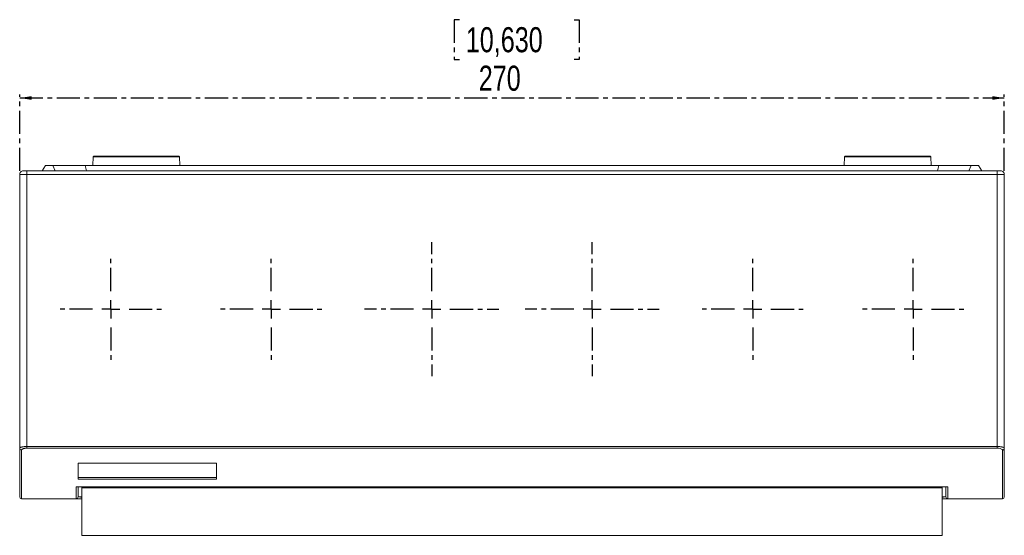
# Model space of a CAD drawing. Header units: millimetres. Extents: x 0 to 1189, y 0 to 841.
# Tile 3 of 10: x 461 to 731, y 250 to 391. Entities that reach past the tile are written whole.
import ezdxf

# ---------------------------------------------------------------- set-up
doc = ezdxf.new("R2010")
doc.units = ezdxf.units.MM
doc.linetypes.add('CENTER', pattern=[10.16, 6.35, -1.27, 1.27, -1.27])
doc.layers.add('CENTRO', color=7, linetype='CENTER')
doc.styles.add('SLDTEXTSTYLE3', font='TXT', dxfattribs={"width": 0.75})
doc.dimstyles.new('SLDDIMSTYLE0', dxfattribs={"dimtxt": 6.879167, "dimasz": 3.302, "dimexe": 0, "dimexo": 0.0625, "dimgap": 1.719792, "dimtad": 1, "dimdec": 1, "dimrnd": 1e-09, "dimzin": 12, "dimdsep": 46, "dimtxsty": 'SLDTEXTSTYLE3', "dimsah": 1, "dimcen": 0.09, "dimadec": 0, "dimazin": 3, "dimtfac": 1, "dimtdec": 1, "dimtofl": 0, "dimtmove": 0, "dimatfit": 3, "dimfxl": 0, "dimfrac": 2, "dimtolj": 1, "dimtzin": 12, "dimarcsym": 0})

# ---------------------------------------------------------------- blocks, each defined once
blk = doc.blocks.new('_D_2')
at = {"layer": 'CENTRO'}
for p, q in [((581.2, 391.47), (579.8, 391.47)), ((579.8, 391.47), (579.8, 380.54)), ((612.63, 391.47), (614.03, 391.47)), ((614.03, 391.47), (614.03, 380.54)), ((579.8, 380.54), (581.2, 380.54)), ((614.03, 380.54), (612.63, 380.54)), ((460.61, 349.97), (460.61, 370.97)), ((460.61, 369.97), (730.61, 369.97)), ((730.61, 349.97), (730.61, 370.97))]:
    blk.add_line(p, q, dxfattribs=at)
for points in [[(460.61, 369.97), (463.92, 369.46), (463.92, 370.48)], [(730.61, 369.97), (727.31, 370.48), (727.31, 369.46)]]:
    blk.add_solid(points, dxfattribs=at)
at = {"layer": 'CENTRO', "char_height": 6.879, "attachment_point": 1, "style": 'SLDTEXTSTYLE3'}
for s, insert in [('10,630', (582.94, 389.41, 55.54)), ('270', (586.5, 378.84, 55.54))]:
    blk.add_mtext(s, dxfattribs=dict(at, insert=insert))
blk = doc.blocks.new('SW_CENTERMARKSYMBOL_0')
at = {"layer": 'CENTRO', "color": 0}
for p, q in [((0, 5), (0, 14.9)), ((-5, 0), (-14.9, 0)), ((0, 0), (-2.5, 0)), ((0, 0), (0, 2.5)), ((0, 0), (0, -2.5)), ((0, 0), (2.5, 0)), ((5, 0), (14.9, 0)), ((0, -5), (0, -14.9))]:
    blk.add_line(p, q, dxfattribs=at)
blk = doc.blocks.new('SW_CENTERMARKSYMBOL_1')
at = {"layer": 'CENTRO', "color": 0}
for p, q in [((0, 5), (0, 18.4)), ((-5, 0), (-18.4, 0)), ((0, 0), (-2.5, 0)), ((0, 0), (0, 2.5)), ((0, 0), (0, -2.5)), ((0, 0), (2.5, 0)), ((5, 0), (18.4, 0)), ((0, -5), (0, -18.4))]:
    blk.add_line(p, q, dxfattribs=at)
blk = doc.blocks.new('SW_CENTERMARKSYMBOL_2')
at = {"layer": 'CENTRO', "color": 0}
for p, q in [((0, 5), (0, 18.4)), ((-5, 0), (-18.4, 0)), ((0, 0), (-2.5, 0)), ((0, 0), (0, 2.5)), ((0, 0), (0, -2.5)), ((0, 0), (2.5, 0)), ((5, 0), (18.4, 0)), ((0, -5), (0, -18.4))]:
    blk.add_line(p, q, dxfattribs=at)
blk = doc.blocks.new('SW_CENTERMARKSYMBOL_3')
at = {"layer": 'CENTRO', "color": 0}
for p, q in [((0, 5), (0, 14.9)), ((-5, 0), (-14.9, 0)), ((0, 0), (-2.5, 0)), ((0, 0), (0, 2.5)), ((0, 0), (0, -2.5)), ((0, 0), (2.5, 0)), ((5, 0), (14.9, 0)), ((0, -5), (0, -14.9))]:
    blk.add_line(p, q, dxfattribs=at)
blk = doc.blocks.new('SW_CENTERMARKSYMBOL_4')
at = {"layer": 'CENTRO', "color": 0}
for p, q in [((0, 5), (0, 14.9)), ((-5, 0), (-14.9, 0)), ((0, 0), (-2.5, 0)), ((0, 0), (0, 2.5)), ((0, 0), (0, -2.5)), ((0, 0), (2.5, 0)), ((5, 0), (14.9, 0)), ((0, -5), (0, -14.9))]:
    blk.add_line(p, q, dxfattribs=at)
blk = doc.blocks.new('SW_CENTERMARKSYMBOL_5')
at = {"layer": 'CENTRO', "color": 0}
for p, q in [((0, 5), (0, 14.9)), ((-5, 0), (-14.9, 0)), ((0, 0), (-2.5, 0)), ((0, 0), (0, 2.5)), ((0, 0), (0, -2.5)), ((0, 0), (2.5, 0)), ((5, 0), (14.9, 0)), ((0, -5), (0, -14.9))]:
    blk.add_line(p, q, dxfattribs=at)

msp = doc.modelspace()

# ---------------------------------------------------------------- linework, layer by layer
at = {"color": 7, "linetype": 'Continuous', "lineweight": 15}
for p, q in [((480.75, 353.78), (480.67, 351.47)), ((480.75, 353.78), (504.48, 353.78)), ((504.56, 351.47), (504.48, 353.78)), ((686.75, 353.78), (686.67, 351.47)), ((686.75, 353.78), (710.48, 353.78)), ((710.56, 351.47), (710.48, 353.78)), ((467.69, 351.47), (466.82, 349.97)), ((469.69, 351.47), (467.69, 351.47)), ((469.69, 351.47), (470.36, 349.97)), ((478.54, 351.47), (469.69, 351.47)), ((478.95, 349.97), (478.54, 351.47)), ((712.69, 351.47), (478.54, 351.47)), ((712.28, 349.97), (712.69, 351.47)), ((721.53, 351.47), (712.69, 351.47)), ((720.87, 349.97), (721.53, 351.47)), ((724.41, 349.97), (723.54, 351.47)), ((460.61, 348.97), (460.61, 273.8)), ((728.61, 349.97), (462.61, 349.97)), ((728.61, 348.97), (462.61, 348.97)), ((462.61, 274.32), (462.61, 348.97)), ((728.61, 348.97), (728.61, 274.32)), ((730.61, 348.97), (730.61, 273.8)), ((461.11, 259.97), (461.11, 273.33)), ((462.61, 274.32), (728.61, 274.32)), ((462.61, 273.85), (462.61, 274.32)), ((462.61, 273.85), (728.61, 273.85)), ((728.61, 274.32), (728.61, 273.85)), ((730.11, 273.33), (730.11, 259.97)), ((514.61, 269.77), (476.61, 269.77)), ((476.61, 269.77), (476.61, 265.34)), ((476.61, 265.83), (514.61, 265.83)), ((476.61, 265.34), (514.61, 265.34)), ((715.11, 263.24), (476.11, 263.24)), ((476.2, 263.23), (715.12, 263.23)), ((477.61, 262.97), (477.61, 263.23)), ((713.61, 262.97), (477.61, 262.97)), ((477.61, 249.92), (477.61, 262.97)), ((713.61, 263.23), (713.61, 262.97)), ((713.61, 262.97), (713.61, 249.92)), ((476.11, 259.97), (461.11, 259.97)), ((477.61, 259.97), (476.11, 259.97)), ((477.61, 260.47), (476.61, 260.47)), ((714.61, 260.47), (713.61, 260.47)), ((715.11, 259.97), (713.61, 259.97)), ((730.11, 259.97), (715.11, 259.97)), ((477.61, 249.92), (713.61, 249.92))]:
    msp.add_line(p, q, dxfattribs=at)
at = {"color": 7, "linetype": 'Continuous', "lineweight": 15, "flags": 128}
for points in [[(723.54, 351.47), (723.54, 351.47), (723.41, 351.47), (723.13, 351.47), (722.74, 351.47), (722.3, 351.47), (721.88, 351.47), (721.53, 351.47)], [(514.61, 265.34), (514.61, 265.82), (514.61, 266.32), (514.61, 266.85), (514.61, 267.39), (514.61, 267.96), (514.61, 268.54), (514.61, 269.14), (514.61, 269.77)], [(476.11, 263.24), (476.11, 262.47), (476.11, 261.81), (476.11, 261.25), (476.11, 260.79), (476.11, 260.43), (476.11, 260.18), (476.11, 260.02), (476.11, 259.97)], [(715.11, 259.97), (715.11, 260.02), (715.11, 260.18), (715.11, 260.43), (715.11, 260.79), (715.11, 261.25), (715.11, 261.81), (715.11, 262.47), (715.11, 263.24)], [(477.27, 260.47), (477.42, 260.43), (477.61, 260.41)], [(713.61, 260.41), (713.81, 260.43), (713.96, 260.47)]]:
    msp.add_lwpolyline(points, dxfattribs=at)
at = {"color": 7, "linetype": 'Continuous', "lineweight": 15}
for centre, radius, start, end in [((461.1, 273.81), 0.487, 181.6764, 271.5836), ((461.11, 260.47), 0.5, 180, 270), ((476.11, 260.47), 0.5, 270, 0), ((715.11, 260.47), 0.5, 180, 270), ((730.11, 260.47), 0.5, 270, 360)]:
    msp.add_arc(centre, radius, start, end, dxfattribs=at)
for points, knots in [([(480.95, 353.97), (480.9, 353.97), (480.85, 353.95), (480.77, 353.88), (480.75, 353.82), (480.75, 353.78)], [0, 0, 0, 0, 0.5, 0.5, 1, 1, 1, 1]), ([(504.28, 353.97), (504.28, 353.97), (504.25, 353.97), (504.1, 353.97), (503.99, 353.97), (503.64, 353.97), (503.41, 353.97), (502.79, 353.97), (502.41, 353.97), (501.48, 353.97), (500.93, 353.97), (499.64, 353.97), (498.91, 353.97), (497.3, 353.97), (496.41, 353.97), (494.56, 353.97), (493.59, 353.97), (491.64, 353.97), (490.67, 353.97), (488.81, 353.97), (487.93, 353.97), (486.32, 353.97), (485.58, 353.97), (484.3, 353.97), (483.75, 353.97), (482.81, 353.97), (482.43, 353.97), (481.82, 353.97), (481.59, 353.97), (481.24, 353.97), (481.12, 353.97), (480.98, 353.97), (480.95, 353.97), (480.95, 353.97)], [0, 0, 0, 0, 0.0625, 0.0625, 0.125, 0.125, 0.1875, 0.1875, 0.25, 0.25, 0.3125, 0.3125, 0.375, 0.375, 0.4375, 0.4375, 0.5, 0.5, 0.5625, 0.5625, 0.625, 0.625, 0.6875, 0.6875, 0.75, 0.75, 0.8125, 0.8125, 0.875, 0.875, 0.9375, 0.9375, 1, 1, 1, 1]), ([(504.28, 353.97), (504.33, 353.97), (504.38, 353.95), (504.46, 353.88), (504.48, 353.82), (504.48, 353.78)], [0, 0, 0, 0, 0.5, 0.5, 1, 1, 1, 1]), ([(504.28, 353.97), (504.33, 353.97), (504.38, 353.95), (504.46, 353.88), (504.48, 353.82), (504.48, 353.78)], [0, 0, 0, 0, 0.5, 0.5, 1, 1, 1, 1]), ([(686.95, 353.97), (686.9, 353.97), (686.85, 353.95), (686.77, 353.88), (686.75, 353.82), (686.75, 353.78)], [0, 0, 0, 0, 0.5, 0.5, 1, 1, 1, 1]), ([(710.28, 353.97), (710.28, 353.97), (710.25, 353.97), (710.1, 353.97), (709.99, 353.97), (709.64, 353.97), (709.41, 353.97), (708.79, 353.97), (708.41, 353.97), (707.48, 353.97), (706.93, 353.97), (705.64, 353.97), (704.91, 353.97), (703.3, 353.97), (702.41, 353.97), (700.56, 353.97), (699.59, 353.97), (697.64, 353.97), (696.67, 353.97), (694.81, 353.97), (693.93, 353.97), (692.32, 353.97), (691.58, 353.97), (690.3, 353.97), (689.75, 353.97), (688.81, 353.97), (688.43, 353.97), (687.82, 353.97), (687.59, 353.97), (687.24, 353.97), (687.12, 353.97), (686.98, 353.97), (686.95, 353.97), (686.95, 353.97)], [0, 0, 0, 0, 0.0625, 0.0625, 0.125, 0.125, 0.1875, 0.1875, 0.25, 0.25, 0.3125, 0.3125, 0.375, 0.375, 0.4375, 0.4375, 0.5, 0.5, 0.5625, 0.5625, 0.625, 0.625, 0.6875, 0.6875, 0.75, 0.75, 0.8125, 0.8125, 0.875, 0.875, 0.9375, 0.9375, 1, 1, 1, 1]), ([(710.28, 353.97), (710.33, 353.97), (710.38, 353.95), (710.46, 353.88), (710.48, 353.82), (710.48, 353.78)], [0, 0, 0, 0, 0.5, 0.5, 1, 1, 1, 1]), ([(461.61, 349.97), (461.48, 349.97), (461.35, 349.94), (461.23, 349.89), (461.11, 349.84), (461, 349.77), (460.91, 349.68), (460.81, 349.59), (460.74, 349.47), (460.69, 349.35), (460.64, 349.23), (460.61, 349.1), (460.61, 348.97)], [-1.570796, -1.570796, -1.570796, -1.570796, -1.178097, -1.178097, -1.178097, -0.785398, -0.785398, -0.785398, -0.392699, -0.392699, -0.392699, 0, 0, 0, 0]), ([(460.61, 348.97), (460.61, 348.97), (460.63, 348.97), (460.65, 348.97), (460.68, 348.97), (460.72, 348.97), (460.77, 348.97), (460.82, 348.97), (460.88, 348.97), (460.95, 348.97), (461.02, 348.97), (461.11, 348.97), (461.2, 348.97), (461.29, 348.97), (461.39, 348.97), (461.5, 348.97), (461.61, 348.97), (461.73, 348.97), (461.85, 348.97), (461.97, 348.97), (462.1, 348.97), (462.22, 348.97), (462.35, 348.97), (462.48, 348.97), (462.61, 348.97)], [3.141593, 3.141593, 3.141593, 3.141593, 3.337942, 3.337942, 3.337942, 3.534292, 3.534292, 3.534292, 3.730641, 3.730641, 3.730641, 3.926991, 3.926991, 3.926991, 4.12334, 4.12334, 4.12334, 4.31969, 4.31969, 4.31969, 4.516039, 4.516039, 4.516039, 4.712389, 4.712389, 4.712389, 4.712389]), ([(462.61, 349.97), (462.55, 349.97), (462.48, 349.97), (462.42, 349.97), (462.35, 349.97), (462.29, 349.97), (462.23, 349.97), (462.17, 349.97), (462.11, 349.97), (462.06, 349.97), (462, 349.97), (461.95, 349.97), (461.91, 349.97), (461.86, 349.97), (461.82, 349.97), (461.78, 349.97), (461.75, 349.97), (461.71, 349.97), (461.69, 349.97), (461.66, 349.97), (461.65, 349.97), (461.63, 349.97), (461.62, 349.97), (461.61, 349.97), (461.61, 349.97)], [3.141593, 3.141593, 3.141593, 3.141593, 3.337942, 3.337942, 3.337942, 3.534292, 3.534292, 3.534292, 3.730641, 3.730641, 3.730641, 3.926991, 3.926991, 3.926991, 4.12334, 4.12334, 4.12334, 4.31969, 4.31969, 4.31969, 4.516039, 4.516039, 4.516039, 4.712389, 4.712389, 4.712389, 4.712389]), ([(462.61, 348.97), (462.61, 349.1), (462.61, 349.23), (462.61, 349.35), (462.61, 349.47), (462.61, 349.59), (462.61, 349.68), (462.61, 349.77), (462.61, 349.84), (462.61, 349.89), (462.61, 349.94), (462.61, 349.97), (462.61, 349.97)], [-1.570796, -1.570796, -1.570796, -1.570796, -1.178097, -1.178097, -1.178097, -0.785398, -0.785398, -0.785398, -0.392699, -0.392699, -0.392699, 0, 0, 0, 0]), ([(728.61, 349.97), (728.61, 349.97), (728.61, 349.94), (728.61, 349.89), (728.61, 349.84), (728.61, 349.77), (728.61, 349.68), (728.61, 349.59), (728.61, 349.47), (728.61, 349.35), (728.61, 349.23), (728.61, 349.1), (728.61, 348.97)], [-1.570796, -1.570796, -1.570796, -1.570796, -1.178097, -1.178097, -1.178097, -0.785398, -0.785398, -0.785398, -0.392699, -0.392699, -0.392699, 0, 0, 0, 0]), ([(729.61, 349.97), (729.61, 349.97), (729.61, 349.97), (729.59, 349.97), (729.58, 349.97), (729.56, 349.97), (729.54, 349.97), (729.51, 349.97), (729.48, 349.97), (729.45, 349.97), (729.41, 349.97), (729.37, 349.97), (729.32, 349.97), (729.27, 349.97), (729.22, 349.97), (729.17, 349.97), (729.11, 349.97), (729.06, 349.97), (729, 349.97), (728.94, 349.97), (728.87, 349.97), (728.81, 349.97), (728.74, 349.97), (728.68, 349.97), (728.61, 349.97)], [1.570796, 1.570796, 1.570796, 1.570796, 1.767146, 1.767146, 1.767146, 1.963495, 1.963495, 1.963495, 2.159845, 2.159845, 2.159845, 2.356194, 2.356194, 2.356194, 2.552544, 2.552544, 2.552544, 2.748894, 2.748894, 2.748894, 2.945243, 2.945243, 2.945243, 3.141593, 3.141593, 3.141593, 3.141593]), ([(728.61, 348.97), (728.74, 348.97), (728.88, 348.97), (729, 348.97), (729.13, 348.97), (729.26, 348.97), (729.38, 348.97), (729.5, 348.97), (729.62, 348.97), (729.72, 348.97), (729.83, 348.97), (729.94, 348.97), (730.03, 348.97), (730.12, 348.97), (730.2, 348.97), (730.28, 348.97), (730.35, 348.97), (730.41, 348.97), (730.46, 348.97), (730.51, 348.97), (730.55, 348.97), (730.58, 348.97), (730.6, 348.97), (730.61, 348.97), (730.61, 348.97)], [1.570796, 1.570796, 1.570796, 1.570796, 1.767146, 1.767146, 1.767146, 1.963495, 1.963495, 1.963495, 2.159845, 2.159845, 2.159845, 2.356194, 2.356194, 2.356194, 2.552544, 2.552544, 2.552544, 2.748894, 2.748894, 2.748894, 2.945243, 2.945243, 2.945243, 3.141593, 3.141593, 3.141593, 3.141593]), ([(730.61, 348.97), (730.61, 349.1), (730.59, 349.23), (730.54, 349.35), (730.49, 349.47), (730.41, 349.59), (730.32, 349.68), (730.23, 349.77), (730.12, 349.84), (730, 349.89), (729.88, 349.94), (729.74, 349.97), (729.61, 349.97)], [-1.570796, -1.570796, -1.570796, -1.570796, -1.178097, -1.178097, -1.178097, -0.785398, -0.785398, -0.785398, -0.392699, -0.392699, -0.392699, 0, 0, 0, 0]), ([(460.61, 273.8), (460.61, 273.86), (460.66, 273.93), (460.81, 274.02), (460.87, 274.05), (461.01, 274.11), (461.09, 274.14), (461.27, 274.19), (461.37, 274.21), (461.59, 274.25), (461.71, 274.27), (462.07, 274.31), (462.34, 274.32), (462.61, 274.32)], [0, 0, 0, 0, 0.25, 0.25, 0.375, 0.375, 0.5, 0.5, 0.625, 0.625, 0.75, 0.75, 1, 1, 1, 1]), ([(460.61, 260.47), (460.61, 260.47), (460.61, 260.47), (460.61, 260.49), (460.61, 260.51), (460.61, 260.55), (460.61, 260.59), (460.61, 260.65), (460.61, 260.71), (460.61, 260.79), (460.61, 260.87), (460.61, 260.97), (460.61, 261.07), (460.61, 261.19), (460.61, 261.54), (460.61, 262.29), (460.61, 263.76), (460.61, 265.64), (460.61, 267.38), (460.61, 268.72), (460.61, 269.48), (460.61, 270.28), (460.61, 271.11), (460.61, 271.97), (460.61, 272.86), (460.61, 273.49), (460.61, 273.8)], [0, 0, 0, 0, 0.019241, 0.038477, 0.057709, 0.076939, 0.096167, 0.115393, 0.134619, 0.153845, 0.173073, 0.192302, 0.211534, 0.230769, 0.250009, 0.375002, 0.500001, 0.624993, 0.749992, 0.785718, 0.821431, 0.857138, 0.892844, 0.928552, 0.964269, 1, 1, 1, 1]), ([(462.61, 273.85), (462.41, 273.85), (462.21, 273.84), (461.93, 273.8), (461.84, 273.78), (461.68, 273.74), (461.61, 273.72), (461.47, 273.67), (461.41, 273.64), (461.3, 273.58), (461.26, 273.55), (461.15, 273.46), (461.11, 273.39), (461.11, 273.33)], [0, 0, 0, 0, 0.25, 0.25, 0.375, 0.375, 0.5, 0.5, 0.625, 0.625, 0.75, 0.75, 1, 1, 1, 1]), ([(728.61, 274.32), (728.75, 274.32), (728.88, 274.32), (729.15, 274.31), (729.28, 274.3), (729.52, 274.27), (729.64, 274.25), (729.86, 274.21), (729.96, 274.19), (730.23, 274.11), (730.37, 274.06), (730.52, 273.96), (730.55, 273.93), (730.6, 273.86), (730.61, 273.83), (730.61, 273.8)], [0, 0, 0, 0, 0.125, 0.125, 0.25, 0.25, 0.375, 0.375, 0.5, 0.5, 0.75, 0.75, 0.875, 0.875, 1, 1, 1, 1]), ([(730.11, 273.33), (730.11, 273.39), (730.08, 273.46), (729.93, 273.58), (729.83, 273.64), (729.55, 273.74), (729.39, 273.78), (729.11, 273.82), (729.01, 273.83), (728.82, 273.85), (728.72, 273.85), (728.61, 273.85)], [0, 0, 0, 0, 0.25, 0.25, 0.5, 0.5, 0.75, 0.75, 0.875, 0.875, 1, 1, 1, 1]), ([(730.11, 273.33), (730.17, 273.33), (730.24, 273.34), (730.36, 273.38), (730.42, 273.42), (730.52, 273.51), (730.55, 273.57), (730.6, 273.68), (730.61, 273.74), (730.61, 273.8)], [0, 0, 0, 0, 0.25, 0.25, 0.5, 0.5, 0.75, 0.75, 1, 1, 1, 1]), ([(730.61, 273.8), (730.61, 273.63), (730.61, 273.29), (730.61, 272.8), (730.61, 272.31), (730.61, 271.84), (730.61, 271.37), (730.61, 270.92), (730.61, 270.47), (730.61, 270.04), (730.61, 269.61), (730.61, 269.19), (730.61, 268.78), (730.61, 268.39), (730.61, 267.28), (730.61, 265.64), (730.61, 263.76), (730.61, 262.29), (730.61, 261.49), (730.61, 261.08), (730.61, 260.89), (730.61, 260.74), (730.61, 260.62), (730.61, 260.53), (730.61, 260.48), (730.61, 260.47), (730.61, 260.47)], [0, 0, 0, 0, 0.019241, 0.038477, 0.057709, 0.076939, 0.096167, 0.115393, 0.134619, 0.153845, 0.173073, 0.192302, 0.211534, 0.230769, 0.250009, 0.375002, 0.500001, 0.624993, 0.749992, 0.785718, 0.821432, 0.857139, 0.892844, 0.928553, 0.96427, 1, 1, 1, 1]), ([(476.2, 263.23), (476.18, 263.23), (476.15, 263.23), (476.13, 263.24), (476.11, 263.24)], [0, 0, 0, 0, 0.540122, 1, 1, 1, 1]), ([(476.61, 260.47), (476.61, 260.54), (476.61, 260.69), (476.61, 261.64), (476.61, 262.75), (476.61, 263.23)], [0, 0, 0, 0, 0.361941, 0.723882, 1, 1, 1, 1]), ([(714.61, 263.23), (714.61, 262.75), (714.61, 261.64), (714.61, 260.69), (714.61, 260.54), (714.61, 260.47)], [0, 0, 0, 0, 0.2761181, 0.638059, 1, 1, 1, 1]), ([(715.11, 263.24), (715.1, 263.24), (715.07, 263.23), (715.05, 263.23), (715.03, 263.23)], [0, 0, 0, 0, 0.459878, 1, 1, 1, 1])]:
    msp.add_open_spline(points, degree=3, knots=knots, dxfattribs=at)

# ---------------------------------------------------------------- block references
at = {"layer": 'CENTRO'}
for name, p in [('SW_CENTERMARKSYMBOL_1', (573.61, 311.97)), ('SW_CENTERMARKSYMBOL_2', (617.61, 311.97)), ('SW_CENTERMARKSYMBOL_5', (485.61, 311.97)), ('SW_CENTERMARKSYMBOL_0', (529.61, 311.97)), ('SW_CENTERMARKSYMBOL_3', (661.61, 311.97)), ('SW_CENTERMARKSYMBOL_4', (705.61, 311.97))]:
    msp.add_blockref(name, p, dxfattribs=at)

# ---------------------------------------------------------------- dimensions: what is measured, and where the dimension line sits
dim = msp.add_linear_dim(base=(730.61, 369.97), p1=(460.61, 348.97), p2=(730.61, 348.97), dimstyle='SLDDIMSTYLE0', dxfattribs=at)
dim.commit()
dim.dimension.update_dxf_attribs({"geometry": '_D_2', "text_midpoint": (596.92, 369.97), "dimtype": 160})

doc.saveas('drawing.dxf')
